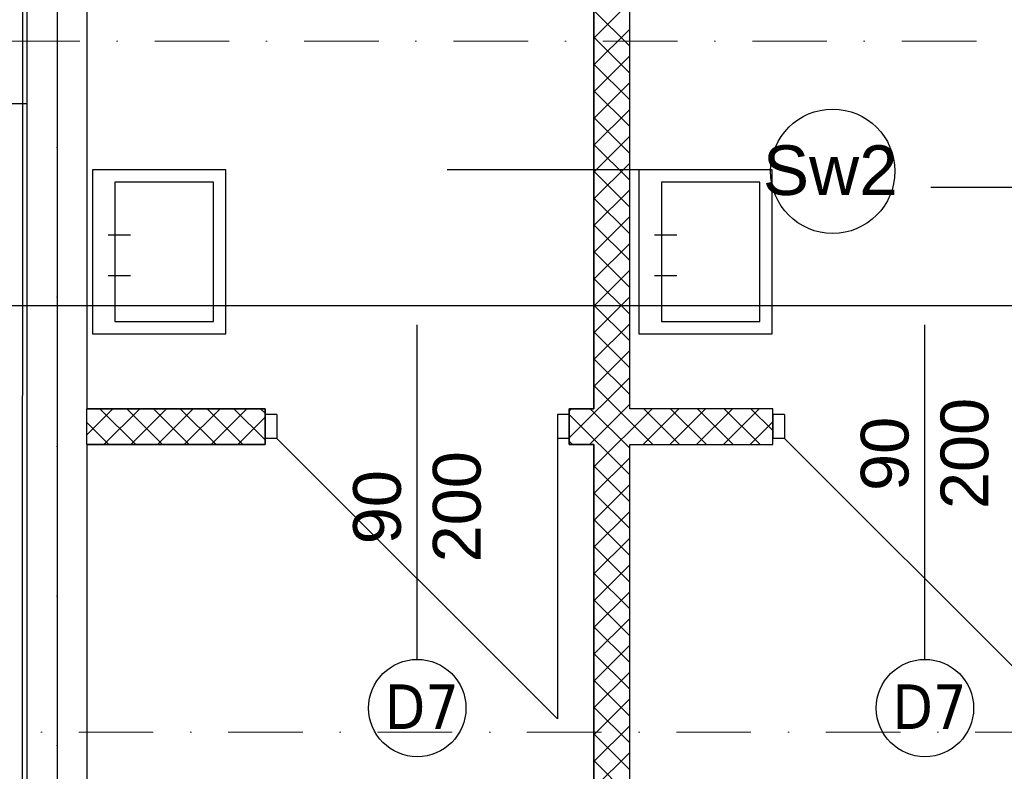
# Model space of a CAD drawing. Header units: millimetres. Extents: x -7023 to 53801, y 9849 to 33561.
# Tile 202 of 256: x 7809 to 8139, y 24201 to 24453. Entities that reach past the tile are written whole.
import ezdxf

# ---------------------------------------------------------------- set-up
doc = ezdxf.new("R2010")
doc.units = ezdxf.units.MM
doc.linetypes.add('DASHDOT', pattern=[1, 0.5, -0.25, 0, -0.25])
doc.linetypes.add('DASHDOTX2', pattern=[2, 1, -0.5, 0, -0.5])
doc.layers.add('.IE_podklad', color=252, linetype='Continuous')
doc.layers.add('PROJEKT osie', color=251, linetype='DASHDOTX2', lineweight=9)
doc.styles.add('Opisowy', font='arial.ttf')
doc.styles.get("Standard").update_dxf_attribs({"font": 'arial.ttf'})
doc.linetypes.add('ZIGZAG', pattern='A,0.00254,-5.08,[131,ltypeshp.shx,S=5.08,R=0,X=-5.08,Y=0],-10.16,[131,ltypeshp.shx,S=5.08,R=180,X=5.08,Y=0],-5.08', length=20.32254)

# ---------------------------------------------------------------- blocks, each defined once
blk = doc.blocks.new('OSIE DOMKU')
at = {"layer": 'PROJEKT osie', "ltscale": 25}
for p, q in [((-31428.02, 6226.99), (-31428.02, 4134.85)), ((-33194.97, 5184.65), (-29895.99, 5184.65))]:
    blk.add_line(p, q, dxfattribs=at)

msp = doc.modelspace()

# ---------------------------------------------------------------- linework, layer by layer
at = {"layer": '.IE_podklad', "ltscale": 25}
for p, q in [((7821.06, 25399.22), (7821.06, 23307.08)), ((6054.1, 24356.88), (9353.09, 24356.88))]:
    msp.add_line(p, q, dxfattribs=at)
at = {"layer": '.IE_podklad', "linetype": 'ZIGZAG', "ltscale": 0.1}
msp.add_line((7809.48, 23956.4), (7809.54, 24610.38), dxfattribs=at)
at = {"layer": '.IE_podklad'}
for p, q in [((7831.06, 24565.81), (7831.06, 24322.31)), ((8013.06, 24322.31), (8013.06, 24565.81)), ((7811.06, 23956.38), (7811.06, 24555.81)), ((8001.06, 24446.53), (8013.06, 24458.53)), ((8013.06, 24443.79), (8001.06, 24455.79)), ((8001.06, 24437.55), (8013.06, 24449.55)), ((8013.06, 24434.81), (8001.06, 24446.81)), ((8001.06, 24428.57), (8013.06, 24440.57)), ((8013.06, 24425.83), (8001.06, 24437.83)), ((8001.06, 24419.59), (8013.06, 24431.59)), ((8013.06, 24416.85), (8001.06, 24428.85)), ((7756.41, 24424.58), (7810.91, 24424.58)), ((8001.06, 24410.61), (8013.06, 24422.61)), ((8013.06, 24407.87), (8001.06, 24419.87)), ((8001.06, 24401.63), (8013.06, 24413.63)), ((8013.06, 24398.89), (8001.06, 24410.89)), ((8001.06, 24392.65), (8013.06, 24404.65)), ((8060.82, 24402.35), (7951.82, 24402.35)), ((8013.06, 24389.91), (8001.06, 24401.91)), ((8001.06, 24383.67), (8013.06, 24395.67)), ((8222.99, 24396.5), (8113.99, 24396.5)), ((8013.06, 24380.93), (8001.06, 24392.93)), ((8001.06, 24374.69), (8013.06, 24386.69)), ((8013.06, 24371.95), (8001.06, 24383.95)), ((7838.2, 24380.61), (7845.7, 24380.61)), ((8001.06, 24365.71), (8013.06, 24377.71)), ((8021.39, 24380.61), (8028.89, 24380.61)), ((8013.06, 24362.97), (8001.06, 24374.97)), ((8001.06, 24356.73), (8013.06, 24368.73)), ((7838.2, 24366.92), (7845.7, 24366.92)), ((8013.06, 24353.99), (8001.06, 24365.99)), ((8021.39, 24366.92), (8028.89, 24366.92)), ((8001.06, 24347.75), (8013.06, 24359.75)), ((8013.06, 24345.01), (8001.06, 24357.01)), ((7941.78, 24238.28), (7941.78, 24350.47)), ((8001.06, 24338.77), (8013.06, 24350.77)), ((8013.06, 24336.03), (8001.06, 24348.03)), ((8112, 24238.28), (8112, 24350.47)), ((8001.06, 24329.79), (8013.06, 24341.79)), ((8013.06, 24327.05), (8001.06, 24339.05)), ((7992.78, 24312.53), (8013.06, 24332.81)), ((8020.81, 24310.31), (8001.06, 24330.07)), ((7890.78, 24322.31), (7830.99, 24322.31)), ((7831.06, 24313.6), (7839.76, 24322.31)), ((7831.06, 24322.31), (7890.78, 24322.31)), ((7831.06, 24310.31), (7831.06, 24322.31)), ((7847.42, 24310.31), (7835.42, 24322.31)), ((7836.74, 24310.31), (7848.74, 24322.31)), ((7856.4, 24310.31), (7844.4, 24322.31)), ((7845.72, 24310.31), (7857.72, 24322.31)), ((7865.38, 24310.31), (7853.38, 24322.31)), ((7854.7, 24310.31), (7866.7, 24322.31)), ((7874.36, 24310.31), (7862.36, 24322.31)), ((7863.68, 24310.31), (7875.68, 24322.31)), ((7883.34, 24310.31), (7871.34, 24322.31)), ((7872.66, 24310.31), (7884.66, 24322.31)), ((7890.78, 24311.85), (7880.32, 24322.31)), ((7890.78, 24320.83), (7889.3, 24322.31)), ((7890.78, 24310.31), (7890.78, 24322.31)), ((7890.78, 24322.31), (7890.78, 24310.31)), ((7992.78, 24321.51), (7993.58, 24322.31)), ((7999.54, 24310.31), (8013.06, 24323.83)), ((8013.06, 24309.08), (7999.83, 24322.31)), ((8001.06, 24302.85), (8020.52, 24322.31)), ((8061, 24322.31), (8013.06, 24322.31)), ((8017.5, 24310.31), (8029.5, 24322.31)), ((8029.79, 24310.31), (8017.79, 24322.31)), ((8026.48, 24310.31), (8038.48, 24322.31)), ((8038.77, 24310.31), (8026.77, 24322.31)), ((8035.46, 24310.31), (8047.46, 24322.31)), ((8047.75, 24310.31), (8035.75, 24322.31)), ((8044.44, 24310.31), (8056.44, 24322.31)), ((8056.73, 24310.31), (8044.73, 24322.31)), ((8061, 24315.02), (8053.71, 24322.31)), ((8061, 24310.31), (8061, 24322.31)), ((7881.64, 24310.31), (7890.78, 24319.44)), ((7894.78, 24320.31), (7890.78, 24320.31)), ((7890.78, 24320.31), (7890.78, 24312.31)), ((7894.78, 24320.31), (7894.78, 24312.31)), ((7992.78, 24320.31), (7988.78, 24320.31)), ((7988.78, 24320.31), (7988.78, 24312.31)), ((8013.06, 24300.1), (7992.78, 24320.38)), ((7992.78, 24320.31), (7992.78, 24312.31)), ((8065, 24320.31), (8061, 24320.31)), ((8061, 24320.31), (8061, 24312.31)), ((8065, 24320.31), (8065, 24312.31)), ((7838.44, 24310.31), (7831.06, 24317.69)), ((8053.42, 24310.31), (8061, 24317.89)), ((7894.78, 24312.31), (7890.78, 24312.31)), ((7894.78, 24312.31), (7988.78, 24218.31)), ((7992.78, 24312.31), (7988.78, 24312.31)), ((7988.78, 24312.31), (7988.78, 24218.31)), ((7993.87, 24310.31), (7992.78, 24311.4)), ((8065, 24312.31), (8061, 24312.31)), ((8065, 24312.31), (8159, 24218.31)), ((7830.99, 24310.31), (7890.78, 24310.31)), ((7831.06, 24310.31), (7830.99, 24189.3)), ((7890.78, 24310.31), (7831.06, 24310.31)), ((7890.62, 24310.31), (7890.78, 24310.46)), ((8013.06, 24004.31), (8013.06, 24310.31)), ((8013.06, 24310.31), (8061, 24310.31)), ((8001.06, 24293.86), (8013.06, 24305.86)), ((8013.06, 24291.12), (8001.06, 24303.12)), ((8001.06, 24284.88), (8013.06, 24296.88)), ((8013.06, 24282.14), (8001.06, 24294.14)), ((8001.06, 24275.9), (8013.06, 24287.9)), ((8013.06, 24273.16), (8001.06, 24285.16)), ((8001.06, 24266.92), (8013.06, 24278.92)), ((8013.06, 24264.18), (8001.06, 24276.18)), ((8001.06, 24257.94), (8013.06, 24269.94)), ((8013.06, 24255.2), (8001.06, 24267.2)), ((8001.06, 24248.96), (8013.06, 24260.96)), ((8013.06, 24246.22), (8001.06, 24258.22)), ((8001.06, 24239.98), (8013.06, 24251.98)), ((8013.06, 24237.24), (8001.06, 24249.24)), ((8001.06, 24231), (8013.06, 24243)), ((8013.06, 24228.26), (8001.06, 24240.26)), ((8001.06, 24222.02), (8013.06, 24234.02)), ((8013.06, 24219.28), (8001.06, 24231.28)), ((8001.06, 24213.04), (8013.06, 24225.04)), ((8013.06, 24210.3), (8001.06, 24222.3)), ((8001.06, 24204.06), (8013.06, 24216.06)), ((8013.06, 24201.32), (8001.06, 24213.32)), ((8001.06, 24195.08), (8013.06, 24207.08)), ((8013.06, 24192.34), (8001.06, 24204.34))]:
    msp.add_line(p, q, dxfattribs=at)
at = {"layer": '.IE_podklad', "lineweight": 35}
for p, q in [((8001.06, 24565.81), (8001.06, 24322.31)), ((8001.06, 24322.31), (7992.78, 24322.31)), ((7992.78, 24322.31), (7992.78, 24310.31)), ((7992.78, 24310.31), (8001.06, 24310.31)), ((8001.06, 24310.31), (8001.06, 24004.31))]:
    msp.add_line(p, q, dxfattribs=at)
at = {"layer": '.IE_podklad', "linetype": 'DASHDOT', "lineweight": 13, "ltscale": 50}
msp.add_line((6050.17, 24445.55), (8608.47, 24445.55), dxfattribs=at)
at = {"layer": '.IE_podklad'}
for points in [[(7832.96, 24402.35), (7832.96, 24347.35), (7877.63, 24347.35), (7877.63, 24402.35)], [(8016.15, 24402.35), (8016.15, 24347.35), (8060.82, 24347.35), (8060.82, 24402.35)], [(7840.46, 24398.19), (7840.46, 24351.52), (7873.46, 24351.52), (7873.46, 24398.19)], [(8023.65, 24398.19), (8023.65, 24351.52), (8056.65, 24351.52), (8056.65, 24398.19)]]:
    msp.add_lwpolyline(points, close=True, dxfattribs=at)
at = {"layer": '.IE_podklad', "linetype": 'DASHDOT', "lineweight": 13, "ltscale": 50}
msp.add_lwpolyline([(9105.79, 24213.88), (6642.99, 24213.88)], dxfattribs=at)
at = {"layer": '.IE_podklad'}
msp.add_circle((8081.1, 24401.88), 20.85, dxfattribs=at)
at = {"layer": '.IE_podklad', "linetype": 'Continuous'}
for centre in [(7941.82, 24221.97), (8112.04, 24221.97)]:
    msp.add_circle(centre, 16.31, dxfattribs=at)

# ---------------------------------------------------------------- block references
at = {"layer": '.IE_podklad'}
msp.add_blockref('OSIE DOMKU', (39249.07, 19172.23), dxfattribs=at)

# ---------------------------------------------------------------- texts
at = {"layer": '.IE_podklad', "linetype": 'Continuous', "style": 'Opisowy'}
msp.add_text('Sw2', height=16.64, dxfattribs=at).set_placement((8057.68, 24393.93))
for s, p in [('200', (8133.26, 24288.65)), ('90', (8106.53, 24294.73)), ('200', (7963.04, 24270.79)), ('90', (7936.31, 24276.87))]:
    msp.add_text(s, height=16, rotation=90, dxfattribs=at).set_placement(p)
at = {"layer": '.IE_podklad', "char_height": 15, "width": 230.4406, "attachment_point": 1}
for insert in [(7930.88, 24229.91), (8101.1, 24229.91)]:
    msp.add_mtext('{\\fTahoma|b0|i0|c238|p34;D7}', dxfattribs=dict(at, insert=insert))

doc.saveas('drawing.dxf')
